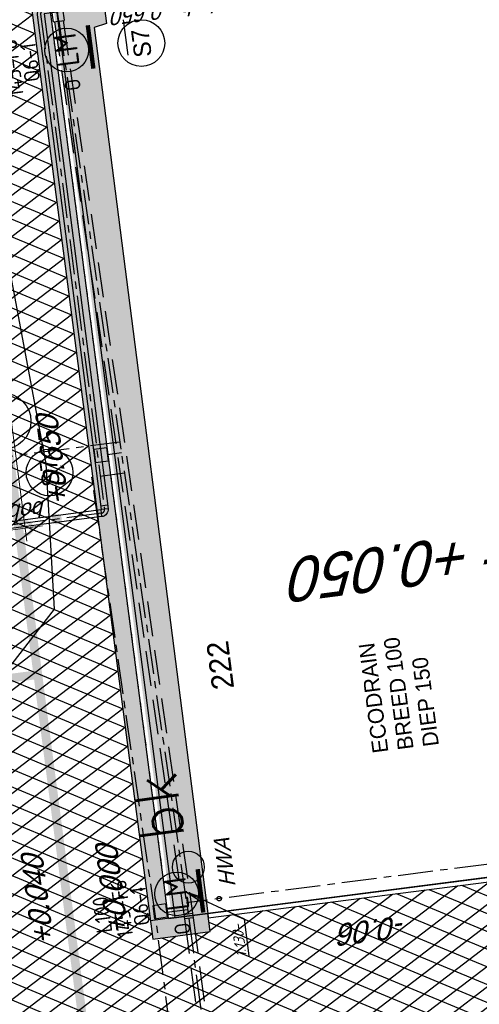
# Model space of a CAD drawing. Extents: x 117893332 to 118394757, y 454959407 to 455669244.
# Tile 202 of 256: x 118248393 to 118258909, y 455223576 to 455246113. Entities that reach past the tile are written whole.
import ezdxf
from ezdxf.enums import TextEntityAlignment as Align

# ---------------------------------------------------------------- set-up
doc = ezdxf.new("R2010")
doc.units = 0
doc.header["$LTSCALE"] = 200
for name, pattern in [('AM_ISO08W050', [18, 12, -1.5, 3, -1.5]), ('DASHED', [19.05, 12.7, -6.35]), ('Tauw_HIDDEN2', [5.6, 4, -1.6]), ('Tauw_L_Center2', [6.499, 4, -0.833, 0.833, -0.833]), ('TAUW_TROTTOIRBAND_mm', [2, 1, -1])]:
    doc.linetypes.add(name, pattern=pattern)
doc.layers.get('0').update_dxf_attribs({"linetype": 'CONTINUOUS'})
doc.layers.add('AM_7', color=6, linetype='AM_ISO08W050', lineweight=25)
doc.layers.add('ZU_N_-_DX1AMA--_maatvoering_LIN__18_^200', color=7, linetype='CONTINUOUS', lineweight=18)
for name, color, linetype in [('EL6312--', 6, 'CONTINUOUS'), ('EL_N_A_EB00----REVISIE~-_-----', 1, 'CONTINUOUS'), ('KABELLOOP', 6, 'CONTINUOUS'), ('LEIDINGLOOP', 6, 'CONTINUOUS'), ('ME_N_D_EB00----hollandia~-_-----', 135, 'CONTINUOUS'), ('TOPOD25', 6, 'CONTINUOUS'), ('ZU_B_-_AL999---LR_pvc125_sdr00__18_^200~-_-----', 1, 'CONTINUOUS'), ('ZU_B_-_AL999---LR_pvc125_sdr00__18_^200~N_-----', 1, 'CONTINUOUS'), ('ZU_B_-_AL999---LR_pvc200_vbr11__18_^200~-_-----', 1, 'CONTINUOUS'), ('ZU_B_-_EL999---LK_pvc125_sdr00~H_-----', 1, 'Tauw_L_Center2'), ('ZU_B_-_EL999---LR_pvc125_sdr00~H_-----', 1, 'Tauw_L_Center2'), ('ZU_B_-_EL999---LR_pvc160_sdr00~H_-----', 1, 'Tauw_L_Center2'), ('ZU_B_-_EL999---LR_pvc200_vbr11~H_-----', 1, 'Tauw_L_Center2'), ('ZU_B_-_EL999---LR_pvc200_vbr11~W_-----', 8, 'Tauw_HIDDEN2'), ('ZU_B_-_EL999---LR_pvc250_vbr11~H_-----', 1, 'Tauw_L_Center2'), ('ZU_B_-_EL999---LR_pvc250_vbr11~W_-----', 8, 'Tauw_HIDDEN2'), ('ZU_B_D_EB00----ONDERDEEL~-_-----', 7, 'CONTINUOUS'), ('ZU_N_-_AL999---LS_pvc160_vbr11__18_^200~N_-----', 7, 'CONTINUOUS'), ('ZU_N_-_AL999---LS_pvc160_vbr11__20_^200~M_-----', 7, 'CONTINUOUS'), ('ZU_N_-_AVRH----ECODRAIN__18_^200~-_-----', 253, 'CONTINUOUS'), ('ZU_N_-_EL999---LK_pvc125_sdr34~H_-----', 2, 'Tauw_L_Center2'), ('ZU_N_-_EL999---LS_pvc160_vbr11~H_-----', 2, 'Tauw_L_Center2'), ('ZU_N_-_EL999---LS_pvc160_vbr11~W_-----', 8, 'CONTINUOUS'), ('ZU_N_-_EL999---LU_pvc125_sdr34~H_-----', 2, 'Tauw_L_Center2'), ('ZU_N_-_EL999---SYM_STRAATKOLK~-_----c', 7, 'Tauw_L_Center2'), ('ZU_N_-_ML999---LK_pvc125_sdr34__20_^200~M_-----', 7, 'CONTINUOUS'), ('ZU_N_-_ML999---LS_pvc160_vbr11__20_^200~M_-----', 7, 'CONTINUOUS'), ('ZU_N_-_TVRH----tekst__25_^200~-_-----', 253, 'CONTINUOUS'), ('ZU_N_-_TVRH----tekst__50_^200~-_-----', 253, 'CONTINUOUS'), ('ZU_N_A_EV01----_kant rijbaan gv asfalt~-_-----', 253, 'CONTINUOUS'), ('ZU_N_A_EV01----_kant verharding gv asfalt~k_-----', 253, 'CONTINUOUS'), ('ZU_N_A_EV02----_kant molgoot ov betonstraatsteen~k_-----', 253, 'CONTINUOUS'), ('ZU_N_A_EV09----_Trottoirband_130-150-250~A_-----', 253, 'CONTINUOUS'), ('ZU_N_A_EV09----_Trottoirband_130-150-250~Z_-----', 253, 'TAUW_TROTTOIRBAND_mm'), ('ZU_N_A_HV01----_arcering verharding gv asfalt~v_-----', 253, 'CONTINUOUS'), ('ZU_N_A_HV02----_arcering verharding ov betontegels-halfsteensverband~v_-----', 253, 'CONTINUOUS'), ('ZU_N_A_HV02----molgoot ov betonstraatsteen~v_-----', 253, 'CONTINUOUS'), ('ZU_N_A_HV02AAR-_arcering verharding ov betonstraatsteen-halfsteensverband~v_-----', 253, 'CONTINUOUS'), ('ZU_N_D_EVRH----ECODRAIN~-_-----', 253, 'CONTINUOUS'), ('ZU_N_L_AVRH----ECODRAIN__18_^200~-_-----', 253, 'CONTINUOUS')]:
    doc.layers.add(name, color=color, linetype=linetype)
doc.layers.add('INFO', color=6, linetype='CONTINUOUS', plot=False)
doc.styles.add('BURO-018', font='Isocp.shx', dxfattribs={"height": 360})
doc.styles.add('BURO-025', font='Isocp.shx', dxfattribs={"height": 500})
doc.styles.add('ROMANS', font='romans')
doc.styles.add('TAUW-ISOCP', font='tcb_isocp.shx')
doc.styles.add('tcb_isocp', font='tcb_isocp.shx')
doc.styles.add('WB025', font='ISO.SHX', dxfattribs={"height": 2.5})
doc.dimstyles.new('tzu18-dot_^200', dxfattribs={"dimscale": 200, "dimtxt": 1.8, "dimasz": 3, "dimexe": 2, "dimexo": 0, "dimgap": 0.5, "dimtad": 1, "dimdec": 0, "dimzin": 0, "dimdsep": 46, "dimtxsty": 'TAUW-ISOCP', "dimblk": 'DOTSMALL', "dimcen": 2, "dimdle": 1.5, "dimclre": 8, "dimadec": 0, "dimazin": 0, "dimtp": 1, "dimtm": 1, "dimtfac": 1, "dimtix": 1, "dimtmove": 1, "dimatfit": 3, "dimldrblk": 'DOTSMALL', "dimfxl": 1, "dimtvp": 0.5, "dimtolj": 1, "dimtzin": 0, "dimlwd": -1, "dimlwe": 5, "dimarcsym": 0})
pattern_1 = [(97.41631, (118248804.68, 455213277.58), (-208.2432, -27.10636), []), (187.4163, (118248804.68, 455213277.6), (54.2127, -416.4864), [210, -210]), (187.4163, (118248777.57, 455213485.83), (54.2127, -416.4864), [-210, 210])]

# ---------------------------------------------------------------- blocks, each defined once
blk = doc.blocks.new('66')
at = {"linetype": 'Continuous'}
blk.add_circle((0, 0), 0.365, dxfattribs=at)
at = {"linetype": 'Continuous', "style": 'ROMANS'}
blk.add_text('bk', height=1, dxfattribs=at).set_placement((0.683, 0))
blk = doc.blocks.new('_DotSmall')
at = {"color": 0, "linetype": 'ByBlock', "const_width": 0.5}
blk.add_lwpolyline([(-0.0625, 0, 1), (0.0625, 0, 1)], format="xyb", close=True, dxfattribs=at)
blk = doc.blocks.new('*D198')
at = {"layer": 'ZU_N_-_DX1AMA--_maatvoering_LIN__18_^200', "color": 0, "transparency": 16777216}
blk.add_line((118248559, 455234177), (118230724, 455371191), dxfattribs=at)
at = {"layer": 'ZU_N_-_DX1AMA--_maatvoering_LIN__18_^200', "color": 8, "lineweight": 5, "transparency": 16777216}
for p, q in [((118230317, 455370835), (118231160, 455370945)), ((118239728, 455233330), (118248917, 455234526))]:
    blk.add_line(p, q, dxfattribs=at)
at = {"layer": 'ZU_N_-_DX1AMA--_maatvoering_LIN__18_^200', "color": 0, "transparency": 16777216, "xscale": 600, "yscale": 600, "zscale": 600}
for p, rotation in [((118230763, 455370893), 97.41631319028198), ((118248520, 455234474), 277.416313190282)]:
    blk.add_blockref('_DotSmall', p, dxfattribs=dict(at, rotation=rotation))
at = {"layer": 'ZU_N_-_DX1AMA--_maatvoering_LIN__18_^200', "color": 0, "transparency": 16777216, "insert": (118247962, 455236596), "char_height": 360, "attachment_point": 5, "rotation": 97.4163, "style": 'TAUW-ISOCP'}
blk.add_mtext('\\A1;137570', dxfattribs=at)
blk = doc.blocks.new('slibverwerkingsgebouw')
at = {"layer": 'AM_7'}
blk.add_line((-769, 6742), (43, 6743), dxfattribs=at)
blk = doc.blocks.new('E00172')
at = {"color": 0, "linetype": 'Continuous', "const_width": 0.5}
blk.add_lwpolyline([(-2.5, 0.75), (2.5, 0.75)], dxfattribs=at)
at = {"color": 0, "linetype": 'Continuous'}
blk.add_circle((0, 3.5), 2.5, dxfattribs=at)
at = {"color": 0, "linetype": 'Continuous', "style": 'BURO-018'}
for tag, p in [('E_GKAST', (0, 11.5)), ('E_GROEP', (0, 8.5)), ('E_SGROEP', (4.5, 8.5)), ('E_ARMCODE', (0, 3.5)), ('E_SLET', (4.5, 2.5))]:
    blk.add_attdef(tag, text='', height=1.8, dxfattribs=at).set_placement(p, align=Align.MIDDLE)
blk = doc.blocks.new('A$C051E189E')
at = {"layer": 'LEIDINGLOOP', "linetype": 'DASHED', "const_width": 200}
blk.add_lwpolyline([(39768, -43240), (39768, -55944)], dxfattribs=at)
blk.add_lwpolyline([(186089, -55944), (-17582, -55944)], close=True, dxfattribs=at)
at = {"layer": 'EL6312--'}
ref = blk.add_blockref('E00172', (34380, -59145), dxfattribs=dict(at, xscale=200.0000000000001, yscale=200.0000000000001, zscale=200.0000000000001, rotation=359.9226929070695))
ref.add_attrib('E_ARMCODE', 'LM', dxfattribs={"layer": '0', "color": 2, "linetype": 'Continuous', "height": 500, "style": 'BURO-025'}).set_placement((34381, -58445), align=Align.MIDDLE)
ref.add_attrib('E_SLET', 'O', dxfattribs={"layer": '0', "color": 1, "linetype": 'Continuous', "height": 360, "style": 'BURO-018'}).set_placement((33574, -58472), align=Align.MIDDLE)
ref.add_attrib('E_GROEP', '145-F6', dxfattribs={"layer": '0', "color": 1, "linetype": 'Continuous', "height": 360, "style": 'BURO-018'}).set_placement((34205, -57156), align=Align.MIDDLE)
ref.add_attrib('E_GKAST', 'L100', dxfattribs={"layer": '0', "color": 1, "linetype": 'Continuous', "height": 360, "style": 'BURO-018'}).set_placement((34125, -56695), align=Align.MIDDLE)
ref.add_attrib('E_SGROEP', 'Q6-1', dxfattribs={"layer": '0', "color": 1, "linetype": 'Continuous', "height": 360, "style": 'BURO-018'}).set_placement((34207, -57577), align=Align.MIDDLE)
ref = blk.add_blockref('E00172', (53859, -59145), dxfattribs=dict(at, xscale=200.0000000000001, yscale=200.0000000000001, zscale=200.0000000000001, rotation=359.9226929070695))
ref.add_attrib('E_ARMCODE', 'LM', dxfattribs={"layer": '0', "color": 2, "linetype": 'Continuous', "height": 500, "style": 'BURO-025'}).set_placement((53860, -58445), align=Align.MIDDLE)
ref.add_attrib('E_SLET', 'O', dxfattribs={"layer": '0', "color": 1, "linetype": 'Continuous', "height": 360, "style": 'BURO-018'}).set_placement((53052, -58472), align=Align.MIDDLE)
ref.add_attrib('E_GROEP', '145-F6', dxfattribs={"layer": '0', "color": 1, "linetype": 'Continuous', "height": 360, "style": 'BURO-018'}).set_placement((53606, -57156), align=Align.MIDDLE)
ref.add_attrib('E_GKAST', 'L100', dxfattribs={"layer": '0', "color": 1, "linetype": 'Continuous', "height": 360, "style": 'BURO-018'}).set_placement((53603, -56695), align=Align.MIDDLE)
ref.add_attrib('E_SGROEP', 'Q6-1', dxfattribs={"layer": '0', "color": 1, "linetype": 'Continuous', "height": 360, "style": 'BURO-018'}).set_placement((53685, -57577), align=Align.MIDDLE)
blk = doc.blocks.new('A$C6DFC50BF')
at = {"layer": 'KABELLOOP', "linetype": 'DASHED', "const_width": 200}
blk.add_lwpolyline([(39768, -43240), (39768, -55944)], dxfattribs=at)
blk.add_lwpolyline([(186089, -55944), (-17582, -55944)], close=True, dxfattribs=at)

msp = doc.modelspace()

# ---------------------------------------------------------------- hatches: boundary and pattern name
at = {"layer": 'ZU_N_A_HV01----_arcering verharding gv asfalt~v_-----'}
h = msp.add_hatch(dxfattribs=at)
h.set_pattern_fill('ASFALT', color=256, scale=3000)
h.set_pattern_definition([(157.41631, (118248804.68, 455213277.6), (-144.0122, -346.24485), []), (217.41631, (118248804.68, 455213277.6), (227.85075, -297.8406), [])])
h.paths.add_polyline_path([(118253562.5, 455173882.8, -0.413671), (118245855.8, 455163886.8), (118232779.4, 455162183.4, -0.2396014), (118226539.3, 455164396.4), (118222931.6, 455163926.7), (118222383.7, 455168135.5), (118218106.9, 455167574.6), (118214434.7, 455164219.5), (118215506.4, 455155986.2), (118286398.3, 455165214), (118285827.7, 455169598.1), (118269443.6, 455167465.5, -0.4142136), (118257765.8, 455176453.3), (118256227.9, 455188268.7, -0.4142136), (118265215.7, 455199946.5), (118292266.1, 455203467.5), (118291600.1, 455208584.4), (118288512.1, 455208182.4, -0.4142136), (118286360.3, 455209838.5), (118282082.5, 455242702.4), (118277103.6, 455242054.3, -0.4142136), (118269661, 455247782.5), (118267518.7, 455264240.6), (118262945.7, 455263645.4), (118267639.6, 455227475.9), (118267223.1, 455227422), (118267223.1, 455227421.8), (118252708.4, 455225559), (118252749.8, 455225241.2), (118251437.4, 455225070.9), (118250715, 455230620.6), (118243327.3, 455287376.9), (118243629.7, 455287416.2), (118243124.4, 455290872.4), (118240928.7, 455307740.1, -0.4142135), (118245603.8, 455313814.3), (118274546.5, 455317581.7), (118274030.2, 455321548.3), (118245583.3, 455317845.4, -0.4142136), (118239509, 455322520.5), (118233549.8, 455368302.3, 0.4142136), (118222813.3, 455376565.6), (118207809.9, 455374612.7, 0.4142136), (118199546.6, 455363876.2), (118205505.9, 455318094.4, -0.4142124), (118200830.9, 455312020.1), (118163460.6, 455307155.6), (118165370.9, 455292480.2), (118168069.6, 455292831.5), (118168020.6, 455293207.6, -0.4142129), (118177008.5, 455304885.4), (118193278.4, 455307003.2, -0.1343417), (118196112.3, 455306610.7), (118204322.8, 455303093.5), (118205538.1, 455305921.5, -0.2648124), (118209818.1, 455309156.2), (118230144.2, 455311802, -0.4142136), (118236218.5, 455307127), (118240860.1, 455271468.1, -0.4142136), (118236185, 455265393.9), (118214173, 455262528.6), (118214897.7, 455256960.6, -0.4142136), (118212810.3, 455254248.5), (118211683.3, 455254101.8), (118212034, 455251407.1), (118215577.2, 455248630.1), (118219142.1, 455249094.1), (118218436.6, 455254511.8, -0.4142294), (118220524, 455257224), (118236969.8, 455259364.7, -0.414213), (118243044, 455254689.7), (118246252.7, 455230039.7)])
h.paths.add_polyline_path([(118261528.7, 455214269.2, -0.4142136), (118263616.1, 455216981.4), (118275257.9, 455218496.7, -0.4142136), (118277970, 455216409.4), (118278976.7, 455208675.7, -0.4142136), (118276889.3, 455205963.6), (118274097.8, 455205600.3, -0.4142136), (118272506.4, 455206825.1), (118272485.3, 455206987.6), (118269242.6, 455206565.5), (118269263.8, 455206403, -0.4142136), (118268038.9, 455204811.6), (118265247.5, 455204448.2, -0.4142136), (118262535.4, 455206535.6)], flags=16)
h.paths.add_polyline_path([(118241537.9, 455300913.5), (118240100, 455300726.2), (118239912.7, 455302164.1), (118241350.6, 455302351.4)], flags=16)
h.paths.add_polyline_path([(118240440.7, 455309039.9), (118239002.9, 455308852.6), (118238815.6, 455310290.4), (118240253.4, 455310477.7)], flags=16)
h.paths.add_polyline_path([(118229627.9, 455315768.6), (118215546.7, 455313935.7, -0.4142136), (118209472.4, 455318610.7), (118204138, 455359592.1, -0.4142395), (118213125.7, 455371270.9), (118217290.6, 455371813, -0.4142136), (118228968.4, 455362825.1), (118234303, 455321842.8, -0.4142136)], flags=16)
h.paths.add_polyline_path([(118229573.7, 455316185), (118215492.5, 455314352.1, -0.4142136), (118209888.9, 455318664.9), (118204554.5, 455359646.4, -0.41424), (118213180, 455370854.4), (118217344.8, 455371396.5, -0.4142136), (118228551.9, 455362770.9), (118233886.5, 455321788.6, -0.4142136)], flags=0)
h.paths.add_polyline_path([(118232786.1, 455366810.1), (118231546.6, 455366648.6), (118231359.3, 455368086.5), (118232598.8, 455368248)], flags=0)
at = {"layer": 'ZU_N_A_HV02----_arcering verharding ov betontegels-halfsteensverband~v_-----'}
h = msp.add_hatch(dxfattribs=at)
h.set_pattern_fill('TEGELS', color=256, scale=1200)
h.set_pattern_definition([(97.4163, (118248804.68, 455213277.58), (-297.4903, -38.7234), []), (187.4163, (118248804.68, 455213277.58), (38.7234, -297.4903), [300, -300]), (187.4163, (118248785.3, 455213426.33), (38.7234, -297.4903), [-300, 300])])
h.paths.add_polyline_path([(118278797.8, 455275302), (118282155.1, 455249509.7), (118281628, 455249441.1, 0.4088403), (118275544.1, 455254035.1, 0.4142134), (118270851, 455247937.4, 0.4142138), (118276948.7, 455243244.3), (118282393.7, 455243953.1), (118282475, 455243328.3), (118277030, 455242619.6, -0.4142136), (118270226.2, 455247856.1), (118268064.6, 455264463), (118267915.8, 455264443.6), (118262361.2, 455263720.6), (118262374.8, 455263615.9), (118259791, 455263277.8), (118258893.8, 455270189.9), (118247423.9, 455268677.9), (118247098.8, 455271175.8), (118246029, 455271036.6), (118246016.1, 455271135.7), (118271409.6, 455274441.1), (118270783.6, 455279250.4, 0.0183299), (118271686.5, 455280061.2), (118272414.2, 455274471)])
h.paths.add_polyline_path([(118275200, 455256671.9, -1), (118273935.1, 455266389.9, -1)], flags=16)
h.paths.add_polyline_path([(118278757, 455268641), (118261899.4, 455266446.7), (118261318.5, 455270909.9), (118278176, 455273104.2)], flags=16)
h.paths.add_polyline_path([(118277060.1, 455243154.9), (118277098.8, 455242857.4), (118276801.3, 455242818.7), (118276762.6, 455243116.2)], flags=16)
at = {"layer": 'ZU_N_A_HV02----molgoot ov betonstraatsteen~v_-----'}
h = msp.add_hatch(dxfattribs=at)
h.set_pattern_fill('BRICK', color=256, scale=33.07086)
h.set_pattern_definition(pattern_1)
h.paths.add_polyline_path([(118236130.8, 455265810.4), (118213702.3, 455262890.9), (118213756.5, 455262474.4), (118214481.2, 455256906.4, -0.4142136), (118212756.1, 455254665), (118211212.6, 455254464), (118211639.7, 455251182.5), (118215456.8, 455248190.8), (118219612.8, 455248731.8), (118218853.1, 455254566, -0.4142295), (118220578.2, 455256807.5), (118237024, 455258948.2, -0.4142136), (118242627.6, 455254635.5), (118245836.2, 455229985.5), (118253115.1, 455174065.7, -0.4217249), (118245799.5, 455164303), (118232725.2, 455162599.9, -0.2477246), (118226700.8, 455164841), (118223293.5, 455164399.8), (118222746, 455168606.4), (118217921.3, 455167973.9), (118213990, 455164382.1), (118215144.2, 455155515.5), (118286452.5, 455164797.5), (118286398.3, 455165214), (118215506.4, 455155986.2), (118214434.7, 455164219.5), (118218106.9, 455167574.6), (118222383.7, 455168135.5), (118222931.6, 455163926.7), (118226539.3, 455164396.4, 0.2396014), (118232779.4, 455162183.4), (118245855.8, 455163886.8, 0.413671), (118253562.5, 455173882.8), (118246252.7, 455230039.7), (118243044, 455254689.7, 0.414213), (118236969.8, 455259364.7), (118220524, 455257224, 0.4142294), (118218436.6, 455254511.8), (118219142.1, 455249094.1), (118215577.2, 455248630.1), (118212034, 455251407.1), (118211683.3, 455254101.8), (118212810.3, 455254248.5, 0.4142136), (118214897.7, 455256960.6), (118214173, 455262528.6), (118236185, 455265393.9, 0.4142136), (118240860.1, 455271468.1), (118236218.5, 455307127, 0.4142136), (118230144.2, 455311802), (118209818.1, 455309156.2, 0.2648124), (118205538.1, 455305921.5), (118204322.8, 455303093.5), (118196112.3, 455306610.7, 0.1343417), (118193278.4, 455307003.2), (118177008.5, 455304885.4, 0.4142129), (118168020.6, 455293207.6), (118168069.6, 455292831.5), (118168486.1, 455292885.7), (118168437.1, 455293261.8, -0.4142129), (118177062.7, 455304468.9), (118193332.6, 455306586.7, -0.1343417), (118195946.9, 455306224.6), (118199133.4, 455304859.6), (118204543.5, 455302542), (118205924.4, 455305755.6, -0.2648231), (118209872.9, 455308739.8), (118222173, 455310340.9), (118230198.4, 455311385.5, -0.4142144), (118235802, 455307072.8), (118240443.6, 455271413.9, -0.4142136)])
h = msp.add_hatch(dxfattribs=at)
h.set_pattern_fill('BRICK', color=256, scale=33.07086)
h.set_pattern_definition(pattern_1)
h.paths.add_polyline_path([(118250715, 455230620.6), (118251437.4, 455225070.9), (118252749.8, 455225241.2), (118252695.5, 455225658.2), (118251799.7, 455225541.6), (118247263.4, 455260391.7, -0.0362005), (118247220.9, 455260383, -1), (118247143.4, 455260978, -0.0362005), (118247186.7, 455260980.5), (118243743.7, 455287431.1), (118243327.3, 455287376.9)])
at = {"layer": 'ZU_N_A_HV02AAR-_arcering verharding ov betonstraatsteen-halfsteensverband~v_-----'}
h = msp.add_hatch(dxfattribs=at)
h.set_pattern_fill('BRICK', color=256, scale=33.07086, angle=90, style=0)
h.set_pattern_definition([(187.4163, (118248804.68, 455213277.58), (27.1064, -208.2432), []), (277.4163, (118248804.68, 455213277.6), (416.4864, 54.2127), [210, -210]), (277.4163, (118248596.43, 455213250.48), (416.4864, 54.2127), [-210, 210])])
h.paths.add_polyline_path([(118245959.6, 455271027.5), (118251879, 455225551.9), (118252695.6, 455225658.2), (118250096.7, 455245938), (118250380.5, 455246024.3), (118247098.8, 455271175.8)])

# ---------------------------------------------------------------- linework, layer by layer
at = {"layer": 'INFO'}
msp.add_lwpolyline([(118247774.5, 455230105.2), (118246877.8, 455234236.8), (118246323.6, 455237575.3), (118246496.1, 455242683.8), (118248004.5, 455241204.7), (118248987.8, 455235947.5), (118249181.5, 455232622), (118247653.3, 455230663.5)], close=True, dxfattribs=at)
at = {"layer": 'ZU_B_-_AL999---LR_pvc200_vbr11__18_^200~-_-----'}
for p, q in [((118253534.2, 455225528.2), (118252183.9, 455226154.1)), ((118253643.6, 455224687.6), (118253534.2, 455225528.2))]:
    msp.add_line(p, q, dxfattribs=at)
msp.add_lwpolyline([(118252525.8, 455225940.5), (118252183.9, 455226154.1), (118252567.8, 455226031.2)], dxfattribs=at)
at = {"layer": 'ZU_B_-_EL999---LK_pvc125_sdr00~H_-----'}
msp.add_circle((118251168.6, 455226206.7), 25, dxfattribs=at)
at = {"layer": 'ZU_B_-_EL999---LR_pvc125_sdr00~H_-----'}
msp.add_circle((118252957.6, 455225994.6), 50, dxfattribs=at)
at = {"layer": 'ZU_B_-_EL999---LR_pvc160_sdr00~H_-----', "flags": 128}
msp.add_lwpolyline([(118253665.5, 455214780.5), (118252921.7, 455214683.7), (118251519.8, 455225445.7), (118250044, 455235642.2), (118250787.8, 455235739)], dxfattribs=at)
at = {"layer": 'ZU_B_-_EL999---LR_pvc200_vbr11~H_-----'}
msp.add_lwpolyline([(118249291, 455246080.6), (118252263.5, 455225543.3, -0.0035509), (118252263.7, 455225541.8), (118253781.3, 455213891)], format="xyb", dxfattribs=at)
at = {"layer": 'ZU_B_-_EL999---LR_pvc200_vbr11~W_-----', "linetype": 'Continuous'}
for p, q in [((118252348.1, 455225656.5), (118252150.2, 455225627.9)), ((118252362.4, 455225557.6), (118252164.5, 455225528.9))]:
    msp.add_line(p, q, dxfattribs=at)
at = {"layer": 'ZU_B_-_EL999---LR_pvc200_vbr11~W_-----'}
msp.add_lwpolyline([(118249192, 455246066.3), (118252164.5, 455225528.9), (118253682.2, 455213878.1)], dxfattribs=at)
msp.add_lwpolyline([(118249389.9, 455246094.9), (118252362.4, 455225557.6, -0.0035509), (118252362.8, 455225554.7), (118253880.5, 455213903.9)], format="xyb", dxfattribs=at)
at = {"layer": 'ZU_B_-_EL999---LR_pvc250_vbr11~H_-----'}
msp.add_lwpolyline([(118249291, 455246080.6), (118247999, 455255007.3, -0.0000011), (118247999, 455255007.3), (118247967.8, 455255222.5, 0.0000011), (118247967.8, 455255222.5), (118247220.9, 455260383.1)], format="xyb", dxfattribs=at)
at = {"layer": 'ZU_B_-_EL999---LR_pvc250_vbr11~W_-----'}
msp.add_line((118249167, 455246064.5), (118249414.9, 455246096.8), dxfattribs=at)
for points in [[(118249167.3, 455246062.7), (118247875.2, 455254989.4), (118247844.1, 455255204.6), (118247097.2, 455260365.1)], [(118249414.7, 455246098.5), (118248122.7, 455255025.2), (118248091.5, 455255240.4), (118247344.6, 455260401)]]:
    msp.add_lwpolyline(points, dxfattribs=at)
at = {"layer": 'ZU_B_D_EB00----ONDERDEEL~-_-----'}
msp.add_lwpolyline([(118252695.6, 455225658.2), (118267210.2, 455227521), (118264580.9, 455247829.2), (118257461.2, 455246937.4), (118255050.9, 455265356.9), (118255059.7, 455265353.8), (118247983.1, 455264416.7), (118250380.5, 455246024.3), (118250096.7, 455245938), (118252695.6, 455225658.2)], dxfattribs=at)
at = {"layer": 'ZU_N_-_EL999---LK_pvc125_sdr34~H_-----'}
for points in [[(118245141.6, 455235477), (118244893.7, 455235444.7), (118244861.4, 455235692.6), (118250684.8, 455236450.7)], [(118250403.7, 455236162), (118250720.6, 455236203.2)], [(118251760.6, 455225687.3), (118252233.7, 455225748.9)]]:
    msp.add_lwpolyline(points, dxfattribs=at)
at = {"layer": 'ZU_N_-_EL999---LS_pvc160_vbr11~H_-----'}
msp.add_lwpolyline([(118250317.6, 455246506.8), (118248943.9, 455246328, 0.4139953), (118248873.1, 455246236.2), (118250334.8, 455234908.9, -0.413497), (118250264.2, 455234817.1), (118229145.4, 455232032, 0.1255619), (118229107.7, 455232016.9), (118226811.3, 455230339.8)], format="xyb", dxfattribs=at)
at = {"layer": 'ZU_N_-_EL999---LS_pvc160_vbr11~W_-----', "linetype": 'Continuous'}
for p, q in [((118250195.4, 455234727.3), (118250174.5, 455234885.9)), ((118250403.9, 455234998.5), (118250245.2, 455234978)), ((118250274.7, 455234737.8), (118250253.8, 455234896.4)), ((118250414.2, 455234919.2), (118250255.5, 455234898.6))]:
    msp.add_line(p, q, dxfattribs=at)
at = {"layer": 'ZU_N_-_EL999---LS_pvc160_vbr11~W_-----'}
for points in [[(118250307.3, 455246586.1), (118248933.6, 455246407.3, 0.4139953), (118248793.8, 455246225.9), (118250255.5, 455234898.6, -0.413497), (118250253.8, 455234896.4), (118229134.9, 455232111.3, 0.1255619), (118229060.6, 455232081.5), (118226764.1, 455230404.4)], [(118250327.9, 455246427.5), (118248954.2, 455246248.7, 0.4139953), (118248952.5, 455246246.4), (118250414.2, 455234919.2, -0.413497), (118250274.7, 455234737.8), (118229155.8, 455231952.7, 0.1255619), (118229154.9, 455231952.3), (118226858.5, 455230275.2)]]:
    msp.add_lwpolyline(points, format="xyb", dxfattribs=at)
at = {"layer": 'ZU_N_-_EL999---LU_pvc125_sdr34~H_-----'}
msp.add_lwpolyline([(118266874.2, 455227780), (118252212, 455225898.9)], dxfattribs=at)
at = {"layer": 'ZU_N_-_EL999---SYM_STRAATKOLK~-_----c', "lineweight": -3}
for points in [[(118250423, 455236013.2), (118250384.3, 455236310.7), (118250086.8, 455236272), (118250125.5, 455235974.5)], [(118251775.2, 455225574.7), (118251736.5, 455225872.2), (118251439, 455225833.5), (118251477.7, 455225536)]]:
    msp.add_lwpolyline(points, close=True, dxfattribs=at)
at = {"layer": 'ZU_N_-_ML999---LK_pvc125_sdr34__20_^200~M_-----'}
msp.add_circle((118248004.3, 455236922), 645.8, dxfattribs=at)
at = {"layer": 'ZU_N_-_ML999---LS_pvc160_vbr11__20_^200~M_-----'}
msp.add_lwpolyline([(118249898, 455246452.1, 0, 0, 0), (118249782.7, 455246485.5, 0, 91.8, 0), (118249791.5, 455246482.9, 91.8, 169.7, 0), (118249816.5, 455246475.7, 169.7, 221.7, 0), (118249853.9, 455246464.9, 221.7, 240, 0), (118249898, 455246452.1, 240, 221.7, 0), (118249942.1, 455246439.3, 221.7, 169.7, 0), (118249979.5, 455246428.4, 169.7, 91.8, 0), (118250004.5, 455246421.2, 91.8, 0, 0), (118250013.2, 455246418.7, 0, 0, 0), (118249898, 455246452.1, 0, 0, 0), (118250735.7, 455245879.6, 0, 0, 0)], format="xyseb", dxfattribs=at)
at = {"layer": 'ZU_N_-_ML999---LS_pvc160_vbr11__20_^200~M_-----', "flags": 128}
msp.add_lwpolyline([(118249239.4, 455234682.3, 0, 0, 0), (118249258.3, 455234563.8, 0, 91.8, 0), (118249256.8, 455234572.9, 91.8, 169.7, 0), (118249252.8, 455234598.5, 169.7, 221.7, 0), (118249246.6, 455234637, 221.7, 240, 0), (118249239.4, 455234682.3, 240, 221.7, 0), (118249232.2, 455234727.7, 221.7, 169.7, 0), (118249226.1, 455234766.1, 169.7, 91.8, 0), (118249222, 455234791.8, 91.8, 0, 0), (118249220.6, 455234800.8, 0, 0, 0), (118249239.4, 455234682.3, 0, 0, 0), (118249160.6, 455235220, 0, 0, 0)], format="xyseb", dxfattribs=at)
at = {"layer": 'ZU_N_-_ML999---LS_pvc160_vbr11__20_^200~M_-----'}
for centre in [(118251177.3, 455245577.7), (118249076.6, 455235748.3)]:
    msp.add_circle(centre, 534.9, dxfattribs=at)
at = {"layer": 'ZU_N_A_EV01----_kant rijbaan gv asfalt~-_-----'}
for p, q in [((118252657.1, 455225955.7), (118252657.1, 455225955.7)), ((118251879, 455225551.9), (118251383.2, 455225487.3))]:
    msp.add_line(p, q, dxfattribs=at)
at = {"layer": 'ZU_N_A_EV01----_kant verharding gv asfalt~k_-----'}
for p, q in [((118252708.5, 455225559), (118267223.1, 455227421.8)), ((118252695.6, 455225658.2), (118252708.5, 455225559))]:
    msp.add_line(p, q, dxfattribs=at)
at = {"layer": 'ZU_N_A_EV02----_kant molgoot ov betonstraatsteen~k_-----'}
msp.add_lwpolyline([(118243743.7, 455287431.1), (118243327.3, 455287376.9), (118250715, 455230620.6), (118251437.4, 455225070.9), (118252749.8, 455225241.2), (118252695.5, 455225658.2), (118251799.7, 455225541.6), (118243743.7, 455287431.1)], dxfattribs=at)
at = {"layer": 'ZU_N_A_EV09----_Trottoirband_130-150-250~A_-----'}
for p, q in [((118251948.5, 455225560.9), (118243892.5, 455287450.4)), ((118251799.7, 455225541.6), (118252695.6, 455225658.2))]:
    msp.add_line(p, q, dxfattribs=at)
at = {"layer": 'ZU_N_A_EV09----_Trottoirband_130-150-250~Z_-----'}
msp.add_line((118251799.7, 455225541.6), (118243744, 455287429), dxfattribs=at)
at = {"layer": 'ZU_N_D_EVRH----ECODRAIN~-_-----'}
for p, q in [((118267210.2, 455227521), (118252695.6, 455225658.2)), ((118252708.5, 455225559), (118267223.1, 455227421.8)), ((118252695.6, 455225658.2), (118252708.5, 455225559))]:
    msp.add_line(p, q, dxfattribs=at)
at = {"layer": 'ZU_N_L_AVRH----ECODRAIN__18_^200~-_-----', "flags": 128}
msp.add_lwpolyline([(118260380.5, 455226551.3, 0, 0, 0), (118260468.5, 455226503.8, 0, 76.5, 0), (118260461.8, 455226507.4, 76.5, 141.4, 0), (118260442.7, 455226517.7, 141.4, 184.8, 0), (118260414.2, 455226533.1, 184.8, 200, 0), (118260380.5, 455226551.3, 200, 184.8, 0), (118260346.8, 455226569.5, 184.8, 141.4, 0), (118260318.3, 455226584.9, 141.4, 76.5, 0), (118260299.2, 455226595.2, 76.5, 0, 0), (118260292.5, 455226598.8, 0, 0, 0), (118260380.5, 455226551.3, 0, 0, 0), (118256759.2, 455228506.3, 0, 0, 0), (118256698.8, 455228969.7, 0, 0, 0)], format="xyseb", dxfattribs=at)

# ---------------------------------------------------------------- block references
at = {"layer": 'EL_N_A_EB00----REVISIE~-_-----', "rotation": 97.41631319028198}
for name in ['A$C6DFC50BF', 'A$C051E189E']:
    msp.add_blockref(name, (118198465.7, 455184465.5), dxfattribs=at)
at = {"layer": 'ME_N_D_EB00----hollandia~-_-----', "rotation": 97.41631319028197}
msp.add_blockref('slibverwerkingsgebouw', (118257461.2, 455246937.4), dxfattribs=at)
at = {"layer": 'TOPOD25', "xscale": 999.9999999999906, "yscale": 999.9999999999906, "zscale": 999.9999999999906, "rotation": 97.69665025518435}
msp.add_blockref('66', (118252252.1, 455226716.1), dxfattribs=at)

# ---------------------------------------------------------------- texts
at = {"layer": 'ZU_B_-_AL999---LR_pvc125_sdr00__18_^200~-_-----', "style": 'TAUW-ISOCP', "oblique": 20.00024}
msp.add_text('HWA', height=360, rotation=97.42175, dxfattribs=at).set_placement((118253332.9, 455226276.7))
at = {"layer": 'ZU_B_-_AL999---LR_pvc125_sdr00__18_^200~N_-----', "style": 'tcb_isocp', "oblique": 20.00024}
msp.add_text('bob. -0.650', height=360, rotation=187.42175, dxfattribs=at).set_placement((118252925.8, 455246661.4))
at = {"layer": 'ZU_B_-_AL999---LR_pvc200_vbr11__18_^200~-_-----', "style": 'WB025', "oblique": 20.00024}
msp.add_text('1.130-', height=250, rotation=97.42175, dxfattribs=at).set_placement((118253589.9, 455224664.4))
at = {"layer": 'ZU_N_-_AL999---LS_pvc160_vbr11__18_^200~N_-----', "style": 'tcb_isocp', "oblique": 20.00024}
msp.add_text('bob. -0.700', height=360, rotation=187.51382, dxfattribs=at).set_placement((118248973.7, 455235111.1))
at = {"layer": 'ZU_N_-_AL999---LS_pvc160_vbr11__20_^200~M_-----', "style": 'tcb_isocp'}
for rotation, p in [(97.40906, (118251177.3, 455245577.7)), (97.41631, (118249076.6, 455235748.3))]:
    msp.add_text('S7', height=400, rotation=rotation, dxfattribs=at).set_placement(p, align=Align.MIDDLE)
at = {"layer": 'ZU_N_-_AVRH----ECODRAIN__18_^200~-_-----', "style": 'TAUW-ISOCP'}
for s, p in [('ECODRAIN', (118256830.9, 455229349.9)), ('BREED 100', (118257408.8, 455229425.2)), ('DIEP 150', (118257986.8, 455229500.4))]:
    msp.add_text(s, height=360, rotation=97.41631, dxfattribs=at).set_placement(p)
at = {"layer": 'ZU_N_-_TVRH----tekst__25_^200~-_-----', "style": 'TAUW-ISOCP', "oblique": 20.00024}
for s, rotation, p in [('+0.650', 97.41631, (118249521.7, 455235013.9)), ('+0.000', 97.41631, (118250885.8, 455225176.1)), ('+0.040', 97.41631, (118249183.5, 455224954.5)), ('-0.06', 187.41631, (118257219.4, 455225615.3))]:
    msp.add_text(s, height=500, rotation=rotation, dxfattribs=at).set_placement(p)
at = {"layer": 'ZU_N_-_TVRH----tekst__25_^200~-_-----', "style": 'TAUW-ISOCP'}
msp.add_text('222', height=500, rotation=97.41631, dxfattribs=at).set_placement((118253301.2, 455230814.2))
at = {"layer": 'ZU_N_-_TVRH----tekst__50_^200~-_-----', "style": 'TAUW-ISOCP', "oblique": 20.00024}
msp.add_text('VP = +0.050', height=1000, rotation=187.41631, dxfattribs=at).set_placement((118262016.1, 455234752.2))

# ---------------------------------------------------------------- dimensions: what is measured, and where the dimension line sits
at = {"layer": 'ZU_N_-_DX1AMA--_maatvoering_LIN__18_^200'}
dim = msp.add_linear_dim(base=(118230763.1, 455370893.3), p1=(118239728, 455233330), p2=(118230316.8, 455370835.2), angle=97.41631, dimstyle='tzu18-dot_^200', dxfattribs=at)
dim.commit()
dim.dimension.update_dxf_attribs({"geometry": '*D198', "text_midpoint": (118248239.4, 455236632.3), "dimtype": 160})

doc.saveas('drawing.dxf')
